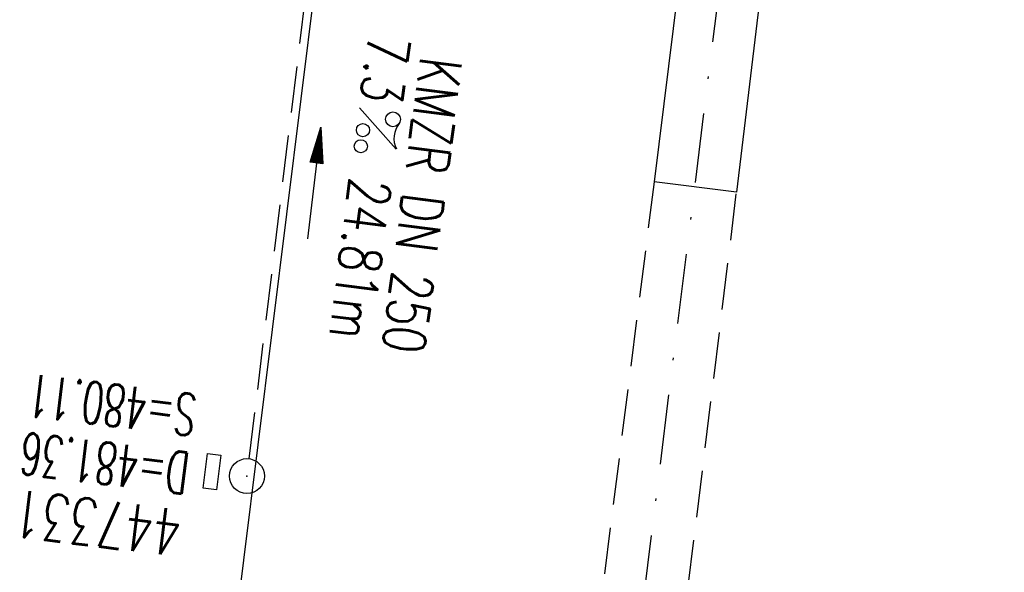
# Model space of a CAD drawing. Extents: x 459406 to 461721, y 413308 to 423218.
# Tile 6 of 256: x 460873 to 460916, y 413719 to 413743. Entities that reach past the tile are written whole.
import ezdxf
from ezdxf.enums import TextEntityAlignment as Align

# ---------------------------------------------------------------- set-up
doc = ezdxf.new("R2010")
doc.units = 0
doc.header["$LTSCALE"] = 2
doc.header["$MEASUREMENT"] = 0
for name, pattern in [('AUSGEZOGEN', [0]), ('GESTRICH-X2', [1.5, 1, -0.5]), ('STRICHPT-X3', [3, 1.5, -0.75, 0, -0.75])]:
    doc.linetypes.add(name, pattern=pattern)
doc.layers.get('0').update_dxf_attribs({"linetype": 'AUSGEZOGEN'})
for name, color, linetype in [('ACHSE', 1, 'STRICHPT-X3'), ('FBR', 8, 'CONTINUOUS'), ('KANAL', 7, 'GESTRICH-X2'), ('MS-UEBERFAHRT', 8, 'GESTRICH-X2'), ('PFEIL', 7, 'CONTINUOUS'), ('SCHACHTNR', 6, 'CONTINUOUS'), ('SCHSYMBOL', 7, 'AUSGEZOGEN'), ('TEXTO', 4, 'CONTINUOUS'), ('TEXTU', 4, 'CONTINUOUS')]:
    doc.layers.add(name, color=color, linetype=linetype)
doc.styles.add('ROMANS', font='romans.shx', dxfattribs={"width": 0.8})

# ---------------------------------------------------------------- blocks, each defined once
blk = doc.blocks.new('GST')
at = {"color": 0}
blk.add_circle((0, 0), 0.75, dxfattribs=at)
blk.add_point((0, 0), dxfattribs=at)
blk = doc.blocks.new('17')
blk.add_lwpolyline([(-0.755, -1.218), (0.748, -1.218), (0.748, -1.801), (-0.755, -1.801)], close=True)
blk.add_blockref('GST', (0, 0))
blk = doc.blocks.new('PROM')
blk.add_line((1.566, 1.817), (0.019, 0.015))
for centre, radius in [((0.317, 1.51), 0.317), ((0.943, 0.291), 0.283), ((1.645, 0.287), 0.283)]:
    blk.add_circle(centre, radius)
blk.add_arc((0.992, 2.682), 1.033, 239.1414, 303.3549)
blk = doc.blocks.new('PFEIL2')
at = {"color": 0}
for p, q in [((0.88, 0.002), (-2.401, -0.012)), ((0.881, -0.271), (0.879, 0.276)), ((0.879, 0.276), (2.429, 0.009)), ((0.911, 0.27), (0.879, 0.265)), ((0.965, 0.261), (0.879, 0.246)), ((1.019, 0.252), (0.879, 0.228)), ((1.073, 0.242), (0.879, 0.209)), ((1.127, 0.233), (0.879, 0.191)), ((1.181, 0.224), (0.879, 0.172)), ((1.235, 0.214), (0.879, 0.154)), ((1.289, 0.205), (0.879, 0.135)), ((1.343, 0.196), (0.879, 0.117)), ((1.397, 0.187), (0.879, 0.098)), ((1.451, 0.177), (0.879, 0.08)), ((1.505, 0.168), (0.879, 0.061)), ((1.559, 0.159), (0.88, 0.043)), ((1.613, 0.149), (0.88, 0.024)), ((1.668, 0.14), (0.88, 0.006)), ((1.722, 0.131), (0.88, -0.013)), ((1.776, 0.121), (0.88, -0.031)), ((1.83, 0.112), (0.88, -0.05)), ((1.884, 0.103), (0.88, -0.068)), ((1.938, 0.094), (0.88, -0.087)), ((1.992, 0.084), (0.88, -0.105)), ((2.046, 0.075), (0.88, -0.124)), ((2.1, 0.066), (0.88, -0.142)), ((2.154, 0.056), (0.88, -0.161)), ((2.208, 0.047), (0.88, -0.179)), ((2.262, 0.038), (0.881, -0.198)), ((2.316, 0.029), (0.881, -0.216)), ((2.37, 0.019), (0.881, -0.235)), ((2.424, 0.01), (0.881, -0.253)), ((2.429, 0.009), (0.881, -0.271))]:
    blk.add_line(p, q, dxfattribs=at)

msp = doc.modelspace()

# ---------------------------------------------------------------- linework, layer by layer
at = {"layer": 'ACHSE', "flags": 128}
msp.add_lwpolyline([(460985.548, 416976.25), (460982.742, 416926.329), (460979.936, 416876.407), (460977.13, 416826.486), (460974.324, 416776.565), (460971.518, 416726.644), (460968.712, 416676.723), (460965.906, 416626.802), (460963.1, 416576.88, 0), (460961.733, 416552.566, 0), (460960.294, 416526.959, -0.000009), (460958.89, 416501.998, 0.00001), (460957.487, 416477.038, 0.000001), (460956.785, 416464.557, -0.000001), (460956.084, 416452.077), (460954.681, 416427.117), (460953.278, 416402.156), (460951.875, 416377.196, 0.000027), (460951.185, 416364.909, -0.000114), (460950.495, 416352.621, -0.000169), (460950.493, 416352.583, 0.000019), (460950.473, 416352.235, 0.002347), (460949.964, 416342.501, 0.0015), (460949.285, 416327.263, 0.002663), (460948.888, 416316.296, 0.002084), (460948.513, 416302.275, 0.002087), (460948.283, 416289.783, 0.002085), (460948.158, 416277.278, 0.002085), (460948.137, 416264.779, 0.002085), (460948.22, 416252.279, 0.002086), (460948.407, 416239.774, 0.002088), (460948.699, 416227.283, 0.002084), (460949.095, 416214.794, 0.002083), (460949.595, 416202.3, 0.002081), (460950.199, 416189.812, 0.002082), (460950.907, 416177.335, 0.002086), (460951.719, 416164.862, 0.002086), (460952.635, 416152.395, 0.002087), (460953.654, 416139.944, 0.002084), (460954.779, 416127.487, 0.002085), (460956.008, 416115.039, 0.002088), (460957.338, 416102.619, 0.002086), (460958.772, 416090.211, 0.002083), (460960.312, 416077.796, 0.002082), (460961.956, 416065.389, 0.002087), (460963.699, 416053.027, 0.002086), (460965.546, 416040.675, 0.002083), (460967.499, 416028.318, 0.00208), (460969.554, 416015.985, 0.002081), (460971.71, 416003.675, 0.002087), (460973.97, 415991.377, 0.002089), (460976.331, 415979.107, 0.002087), (460978.792, 415966.867, 0.002082), (460981.362, 415954.618, 0.002082), (460984.148, 415941.865, 0.002276), (460986.8, 415930.217, 0.001902), (460990.244, 415915.651, 0.002837), (460992.645, 415905.91, 0.000643), (460995.488, 415894.713, 0.001405), (460996.809, 415889.596, 0), (460998.528, 415883.015, 0.000001), (460998.872, 415881.699), (461005.191, 415857.511, 0.000017), (461008.351, 415845.417, -0.000015), (461011.511, 415833.323, -0.000002), (461014.671, 415821.229, -0.000002), (461017.83, 415809.135, -0.000001), (461020.99, 415797.041, 0.000005), (461024.149, 415784.946), (461030.468, 415760.758), (461036.787, 415736.57, 0.000028), (461038.983, 415728.166, -0.000015), (461041.179, 415719.762, -0.00065), (461041.486, 415718.58, -0.000124), (461043.088, 415712.377, -0.002577), (461045.469, 415702.947, -0.001641), (461049.083, 415688.106, -0.002531), (461051.665, 415677.106, -0.002087), (461054.672, 415663.739, -0.002079), (461057.313, 415651.527, -0.002077), (461059.854, 415639.283, -0.002078), (461062.295, 415627.009, -0.002083), (461064.629, 415614.743, -0.002085), (461066.86, 415602.46, -0.00208), (461068.994, 415590.128, -0.00208), (461071.024, 415577.786, -0.002082), (461072.949, 415565.443, -0.002086), (461074.772, 415553.076, -0.002086), (461076.492, 415540.695, -0.002081), (461078.107, 415528.309, -0.002078), (461079.622, 415515.892, -0.00208), (461081.034, 415503.452, -0.002087), (461082.339, 415491.041, -0.002085), (461083.54, 415478.621, -0.002078), (461084.641, 415466.147, -0.002076), (461085.638, 415453.67, -0.002082), (461086.529, 415441.219, -0.002088), (461087.317, 415428.753, -0.002085), (461088.001, 415416.263, -0.002081), (461088.581, 415403.772, -0.002082), (461089.057, 415391.285, -0.00208), (461089.429, 415378.795, -0.002078), (461089.697, 415366.294, -0.002082), (461089.861, 415353.787, -0.002085), (461089.921, 415341.295, -0.002085), (461089.877, 415328.803, -0.002082), (461089.728, 415316.296, -0.002078), (461089.475, 415303.794, -0.00208), (461089.119, 415291.304, -0.002082), (461088.658, 415278.809, -0.002084), (461088.094, 415266.325, -0.002082), (461087.426, 415253.85, -0.00208), (461086.653, 415241.367, -0.002079), (461085.777, 415228.897, -0.00208), (461084.797, 415216.436, -0.002085), (461083.633, 415203.064, -0.002418), (461082.526, 415191.54, -0.001753), (461080.941, 415176.374, -0.002741), (461079.84, 415166.685, -0.000279), (461078.804, 415158.036, -0.000933), (461078.489, 415155.455, -0.000004), (461077.263, 415145.575, -0.00001), (461076.803, 415141.87), (461073.723, 415117.061, 0.000001), (461071.82, 415101.734, 0.000001), (461070.643, 415092.251, 0.000018), (461069.104, 415079.846, -0.000014), (461067.564, 415067.441, -0.000008), (461066.024, 415055.036, 0.000011), (461064.484, 415042.632), (461058.325, 414993.013), (461052.166, 414943.394, -0.000009), (461049.086, 414918.584, 0.000009), (461046.006, 414893.774), (461039.847, 414844.155), (461033.688, 414794.536), (461027.529, 414744.917, -0.00001), (461024.449, 414720.107, 0.00001), (461021.369, 414695.298, 0.000001), (461018.29, 414670.488, -0.000001), (461015.21, 414645.678, 0), (461011.182, 414613.231, -0.000001), (461009.051, 414596.059, -0.000009), (461005.971, 414571.249, 0.00001), (461002.891, 414546.44), (460996.732, 414496.821), (460990.573, 414447.202), (460984.414, 414397.583, -0.000009), (460981.334, 414372.773, 0.000009), (460978.254, 414347.963), (460972.095, 414298.344), (460965.936, 414248.725), (460959.777, 414199.106, -0.00001), (460956.697, 414174.297, 0.00001), (460953.617, 414149.487, 0.000001), (460950.537, 414124.677, -0.000001), (460947.458, 414099.867, 0), (460943.43, 414067.42, -0.000001), (460941.299, 414050.248, -0.000009), (460938.219, 414025.438, 0.00001), (460935.139, 414000.629), (460928.98, 413951.01), (460922.821, 413901.391, 0.000001), (460919.742, 413876.581, -0.000001), (460916.662, 413851.771, -0.00001), (460913.582, 413826.961, 0.00001), (460910.502, 413802.152), (460904.343, 413752.533), (460898.184, 413702.914), (460892.025, 413653.295, -0.00001), (460888.945, 413628.486, 0.00001), (460885.865, 413603.676, 0.000001), (460882.785, 413578.866, -0.000001), (460879.706, 413554.056, 0), (460875.678, 413521.609, -0.000001), (460873.547, 413504.437, -0.000009), (460870.467, 413479.628, 0.00001), (460867.387, 413454.818), (460861.228, 413405.199), (460855.069, 413355.58, -0.000004), (460853.233, 413340.792, -0.000002), (460849.402, 413309.93)], format="xyb", dxfattribs=at)
at = {"layer": 'FBR'}
msp.add_line((460904.095, 413735.755), (460900.552, 413736.195), dxfattribs=at)
for points in [[(461019.632, 414695.514, 0.000001), (461016.553, 414670.704)], [(461023.106, 414695.082, 0.000001), (461020.026, 414670.272)], [(461038.488, 414693.173, 0.000001), (461035.408, 414668.363)], [(460936.498, 414151.612, 0.000001), (460933.419, 414126.802)], [(460951.88, 414149.703, 0.000001), (460948.801, 414124.893)], [(460955.354, 414149.271, 0.000001), (460952.274, 414124.461)], [(460970.736, 414147.362, 0.000001), (460967.656, 414122.552)], [(460905.702, 413903.516, 0.000001), (460902.623, 413878.706, -0.000001), (460899.543, 413853.896, -0.00001), (460896.463, 413829.087, 0.00001), (460893.383, 413804.277), (460887.224, 413754.658), (460881.065, 413705.039), (460874.906, 413655.42, -0.00001), (460871.826, 413630.611, 0.000001), (460871.505, 413628.024, 0.000001)], [(460921.084, 413901.607, 0.000001), (460918.005, 413876.797, -0.000001), (460914.925, 413851.987, -0.00001), (460911.845, 413827.177, 0.00001), (460908.765, 413802.368), (460902.606, 413752.749), (460900.552, 413736.195)], [(460924.558, 413901.175, 0.000001), (460921.478, 413876.365, -0.000001), (460918.399, 413851.555, -0.00001), (460915.319, 413826.746, 0.00001), (460912.239, 413801.936), (460906.08, 413752.317), (460904.095, 413735.755)], [(460939.94, 413899.266, 0.000001), (460936.86, 413874.456, -0.000001), (460933.781, 413849.646, -0.00001), (460930.701, 413824.836, 0.00001), (460927.621, 413800.027), (460921.462, 413750.408), (460915.942, 413705.939)]]:
    msp.add_lwpolyline(points, format="xyb", dxfattribs=at)
at = {"layer": 'KANAL'}
msp.add_line((460883.156, 413724.281), (460885.969, 413747.406), dxfattribs=at)
at = {"layer": 'MS-UEBERFAHRT'}
for p, q in [((460900.552, 413736.195), (460888.221, 413638.887)), ((460892.17, 413638.397), (460904.095, 413735.755))]:
    msp.add_line(p, q, dxfattribs=at)

# ---------------------------------------------------------------- block references
at = {"layer": 'PFEIL', "rotation": 83.03259999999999}
msp.add_blockref('PFEIL2', (460885.942, 413736.127), dxfattribs=at)
at = {"layer": 'SCHSYMBOL', "rotation": 262.924}
msp.add_blockref('17', (460883.057, 413723.535), dxfattribs=at)
at = {"layer": 'TEXTU', "rotation": 262.5612646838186}
msp.add_blockref('PROM', (460887.876, 413739.391), dxfattribs=at)

# ---------------------------------------------------------------- texts
at = {"layer": 'SCHACHTNR', "style": 'ROMANS'}
for s, height, width, p in [('S=480.11', 1.8, 0.6, (460880.969, 413727.031)), ('D=481.36', 1.8, 0.6, (460880.656, 413724.531)), ('447331', 2, 0.7, (460880.344, 413722.063))]:
    msp.add_text(s, height=height, rotation=172.924, dxfattribs=dict(at, width=width)).set_placement(p)
at = {"layer": 'TEXTO', "style": 'ROMANS', "width": 0.75}
msp.add_text('KMZR DN 250', height=1.8, rotation=262.5613, dxfattribs=at).set_placement((460889.691, 413735.288), align=Align.CENTER)
at = {"layer": 'TEXTU', "style": 'ROMANS', "width": 0.75}
for s, p in [('7.3', (460888.287, 413742.578)), ('24.81m', (460887.486, 413736.429))]:
    msp.add_text(s, height=1.8, rotation=262.5613, dxfattribs=at).set_placement(p)

doc.saveas('drawing.dxf')
